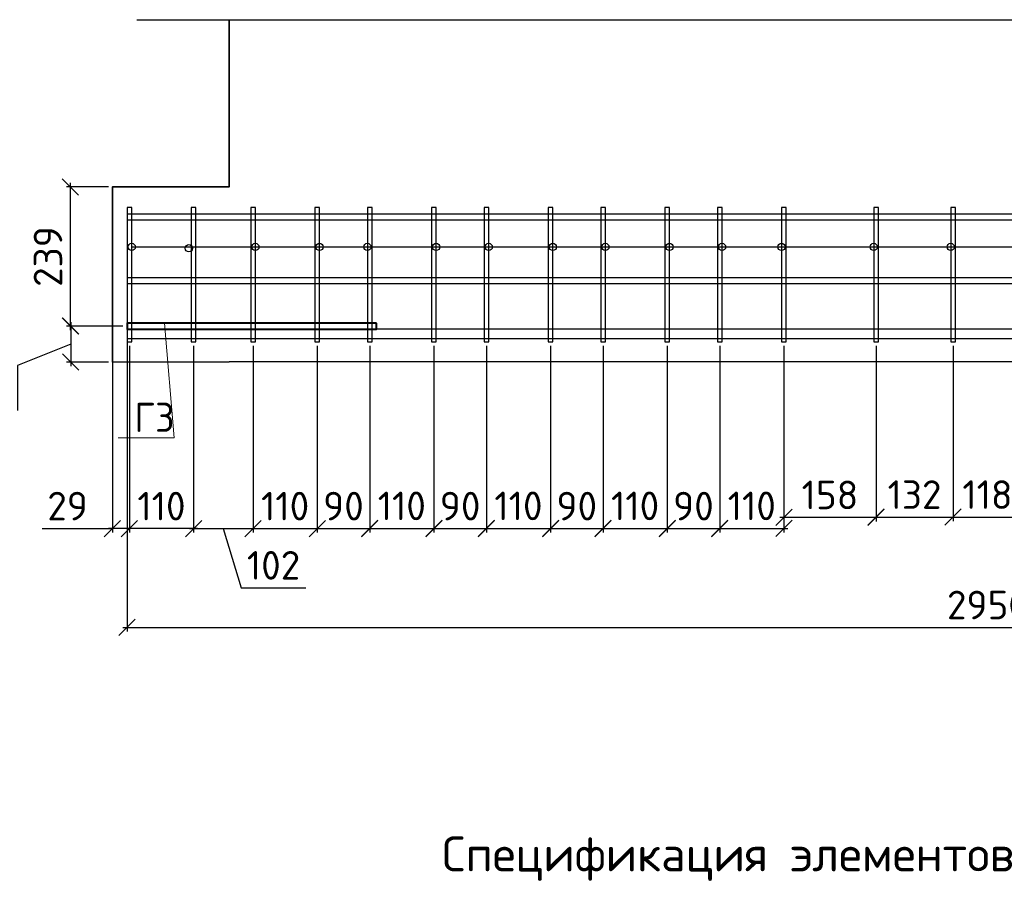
# Model space of a CAD drawing. Header units: millimetres. Extents: x 40580 to 2152466, y -328404 to 177125.
# Tile 234 of 252: x 676033 to 684473, y 160522 to 167913. Entities that reach past the tile are written whole.
import ezdxf
from ezdxf import colors
from ezdxf.entities.mleader import LeaderData, LeaderLine
from ezdxf.enums import TextEntityAlignment as Align
from ezdxf.math import Vec2, Vec3

# ---------------------------------------------------------------- set-up
doc = ezdxf.new("R2010")
doc.units = ezdxf.units.MM
doc.linetypes.add('CENTER', pattern=[2, 1.25, -0.25, 0.25, -0.25])
for name, color, linetype, lineweight in [('Арм_хомуты', 133, 'Continuous', 18), ('ОСИ', 7, 'CENTER', 15), ('Перекрытие ж_бетон', 250, 'Continuous', 30), ('подоснова', 151, 'Continuous', 5), ('Столовая Двери и окна', 7, 'Continuous', 15), ('ТЕКСТ', 7, 'Continuous', 15)]:
    doc.layers.add(name, color=color, linetype=linetype, lineweight=lineweight)
doc.layers.add('Стена_ бетон несущ.', color=7, linetype='Continuous', lineweight=70, true_color=0xb4b496)
doc.styles.add('GOST-2.304_Type-B', font='GOST_Common.ttf')
doc.styles.get("Standard").update_dxf_attribs({"font": 'isocpeur.ttf'})
doc.dimstyles.new('Осевые', dxfattribs={"dimscale": 0.7, "dimtxt": 450, "dimasz": 400, "dimexe": 100, "dimexo": 100, "dimgap": 100, "dimtad": 1, "dimdec": 0, "dimzin": 0, "dimdsep": 46, "dimtxsty": 'Standard', "dimblk": 'OBLIQUE', "dimcen": 9, "dimdle": 100, "dimazin": 0, "dimtm": 1e-09, "dimtfac": 1, "dimtdec": 0, "dimtofl": 0, "dimtmove": 0, "dimatfit": 3, "dimfxl": 1, "dimtolj": 1, "dimtzin": 0, "dimarcsym": 0})

# ---------------------------------------------------------------- blocks, each defined once
blk = doc.blocks.new('_OBLIQUE')
at = {"color": 0, "linetype": 'ByBlock'}
blk.add_line((-0.5, -0.5), (0.5, 0.5), dxfattribs=at)
blk = doc.blocks.new('*D6284')
at = {"layer": 'Defpoints', "color": 0, "linetype": 'ByBlock', "lineweight": 25, "ltscale": 13, "transparency": 16777216}
for p in [(676952.9, 165287), (676470.3, 164979.7), (676828.4, 164979.7)]:
    blk.add_point(p, dxfattribs=at)
at = {"layer": 'ОСИ', "color": 0, "linetype": 'ByBlock', "lineweight": -2, "ltscale": 13, "transparency": 16777216}
for p, q in [((676917.9, 165287), (676435.3, 165287)), ((676470.3, 165322), (676470.3, 164944.7)), ((676470.3, 165133.4), (676015.3, 164949.3)), ((676015.3, 164949.3), (676015.3, 164564.3)), ((676793.4, 164979.7), (676435.3, 164979.7))]:
    blk.add_line(p, q, dxfattribs=at)
at = {"layer": 'ОСИ', "color": 0, "linetype": 'ByBlock', "lineweight": -2, "ltscale": 13, "transparency": 16777216, "xscale": 140, "yscale": 140, "zscale": 140}
for p, rotation in [((676470.3, 165287), 90), ((676470.3, 164979.7), 270)]:
    blk.add_blockref('_OBLIQUE', p, dxfattribs=dict(at, rotation=rotation))
at = {"layer": 'ОСИ', "color": 0, "linetype": 'ByBlock', "ltscale": 13, "transparency": 16777216, "insert": (675822.8, 164756.8), "char_height": 245, "attachment_point": 5, "rotation": 90}
blk.add_mtext('\\A1;61', dxfattribs=at)
blk = doc.blocks.new('*D6285')
at = {"layer": 'Defpoints', "color": 0, "linetype": 'ByBlock', "lineweight": 25, "ltscale": 13, "transparency": 16777216}
for p in [(676468.1, 166479.7), (676827.9, 166479.7), (676952.9, 165287)]:
    blk.add_point(p, dxfattribs=at)
at = {"layer": 'ОСИ', "color": 0, "linetype": 'ByBlock', "lineweight": -2, "ltscale": 13, "transparency": 16777216}
for p, q in [((676792.9, 166479.7), (676433.1, 166479.7)), ((676468.1, 165252), (676468.1, 166514.7)), ((676917.9, 165287), (676433.1, 165287))]:
    blk.add_line(p, q, dxfattribs=at)
at = {"layer": 'ОСИ', "color": 0, "linetype": 'ByBlock', "lineweight": -2, "ltscale": 13, "transparency": 16777216, "xscale": 140, "yscale": 140, "zscale": 140}
for p, rotation in [((676468.1, 166479.7), 90), ((676468.1, 165287), 270)]:
    blk.add_blockref('_OBLIQUE', p, dxfattribs=dict(at, rotation=rotation))
at = {"layer": 'ОСИ', "color": 0, "linetype": 'ByBlock', "ltscale": 13, "transparency": 16777216, "insert": (676275.6, 165883.4), "char_height": 245, "attachment_point": 5, "rotation": 90}
blk.add_mtext('\\A1;239', dxfattribs=at)
blk = doc.blocks.new('*D6252')
at = {"layer": 'Defpoints', "color": 0, "linetype": 'ByBlock', "lineweight": 25, "ltscale": 13, "transparency": 16777216}
for p in [(676973.4, 165153.4), (677523.4, 165153.4), (676973.4, 163552.6)]:
    blk.add_point(p, dxfattribs=at)
at = {"layer": 'ОСИ', "color": 0, "linetype": 'ByBlock', "lineweight": -2, "ltscale": 13, "transparency": 16777216}
for p, q in [((676973.4, 165118.4), (676973.4, 163517.6)), ((677523.4, 165118.4), (677523.4, 163517.6)), ((677558.4, 163552.6), (676938.4, 163552.6))]:
    blk.add_line(p, q, dxfattribs=at)
at = {"layer": 'ОСИ', "color": 0, "linetype": 'ByBlock', "lineweight": -2, "ltscale": 13, "transparency": 16777216, "xscale": 140, "yscale": 140, "zscale": 140, "rotation": 180}
blk.add_blockref('_OBLIQUE', (676973.4, 163552.6), dxfattribs=at)
at = {"layer": 'ОСИ', "color": 0, "linetype": 'ByBlock', "lineweight": -2, "ltscale": 13, "transparency": 16777216, "xscale": 140, "yscale": 140, "zscale": 140}
blk.add_blockref('_OBLIQUE', (677523.4, 163552.6), dxfattribs=at)
at = {"layer": 'ОСИ', "color": 0, "linetype": 'ByBlock', "ltscale": 13, "transparency": 16777216, "insert": (677248.4, 163745.1), "char_height": 245, "attachment_point": 5}
blk.add_mtext('\\A1;110', dxfattribs=at)
blk = doc.blocks.new('*D6253')
at = {"layer": 'Defpoints', "color": 0, "linetype": 'ByBlock', "lineweight": 25, "ltscale": 13, "transparency": 16777216}
for p in [(676828.4, 165153.4), (676973.4, 165153.4), (676828.4, 163552.6)]:
    blk.add_point(p, dxfattribs=at)
at = {"layer": 'ОСИ', "color": 0, "linetype": 'ByBlock', "lineweight": -2, "ltscale": 13, "transparency": 16777216}
for p, q in [((676828.4, 165118.4), (676828.4, 163517.6)), ((676973.4, 165118.4), (676973.4, 163517.6)), ((676226.6, 163552.6), (676828.4, 163552.6)), ((677008.4, 163552.6), (676793.4, 163552.6))]:
    blk.add_line(p, q, dxfattribs=at)
at = {"layer": 'ОСИ', "color": 0, "linetype": 'ByBlock', "lineweight": -2, "ltscale": 13, "transparency": 16777216, "xscale": 140, "yscale": 140, "zscale": 140, "rotation": 180}
blk.add_blockref('_OBLIQUE', (676828.4, 163552.6), dxfattribs=at)
at = {"layer": 'ОСИ', "color": 0, "linetype": 'ByBlock', "lineweight": -2, "ltscale": 13, "transparency": 16777216, "xscale": 140, "yscale": 140, "zscale": 140}
blk.add_blockref('_OBLIQUE', (676973.4, 163552.6), dxfattribs=at)
at = {"layer": 'ОСИ', "color": 0, "linetype": 'ByBlock', "ltscale": 13, "transparency": 16777216, "insert": (676443.6, 163745.1), "char_height": 245, "attachment_point": 5}
blk.add_mtext('\\A1;29', dxfattribs=at)
blk = doc.blocks.new('*D6254')
at = {"layer": 'Defpoints', "color": 0, "linetype": 'ByBlock', "lineweight": 25, "ltscale": 13, "transparency": 16777216}
for p in [(677523.4, 165153.4), (678033.4, 165153.4), (678033.4, 163552.6)]:
    blk.add_point(p, dxfattribs=at)
at = {"layer": 'ОСИ', "color": 0, "linetype": 'ByBlock', "lineweight": -2, "ltscale": 13, "transparency": 16777216}
for p, q in [((677523.4, 165118.4), (677523.4, 163517.6)), ((678033.4, 165118.4), (678033.4, 163517.6)), ((677488.4, 163552.6), (678068.4, 163552.6)), ((677778.4, 163552.6), (677930.6, 163045.1)), ((677930.6, 163045.1), (678487.1, 163045.1))]:
    blk.add_line(p, q, dxfattribs=at)
at = {"layer": 'ОСИ', "color": 0, "linetype": 'ByBlock', "lineweight": -2, "ltscale": 13, "transparency": 16777216, "xscale": 140, "yscale": 140, "zscale": 140, "rotation": 180}
blk.add_blockref('_OBLIQUE', (677523.4, 163552.6), dxfattribs=at)
at = {"layer": 'ОСИ', "color": 0, "linetype": 'ByBlock', "lineweight": -2, "ltscale": 13, "transparency": 16777216, "xscale": 140, "yscale": 140, "zscale": 140}
blk.add_blockref('_OBLIQUE', (678033.4, 163552.6), dxfattribs=at)
at = {"layer": 'ОСИ', "color": 0, "linetype": 'ByBlock', "ltscale": 13, "transparency": 16777216, "insert": (678208.9, 163237.6), "char_height": 245, "attachment_point": 5}
blk.add_mtext('\\A1;102', dxfattribs=at)
blk = doc.blocks.new('*D6255')
at = {"layer": 'Defpoints', "color": 0, "linetype": 'ByBlock', "lineweight": 25, "ltscale": 13, "transparency": 16777216}
for p in [(678033.4, 165153.4), (678583.4, 165153.4), (678583.4, 163552.6)]:
    blk.add_point(p, dxfattribs=at)
at = {"layer": 'ОСИ', "color": 0, "linetype": 'ByBlock', "lineweight": -2, "ltscale": 13, "transparency": 16777216}
for p, q in [((678033.4, 165118.4), (678033.4, 163517.6)), ((678583.4, 165118.4), (678583.4, 163517.6)), ((677998.4, 163552.6), (678618.4, 163552.6))]:
    blk.add_line(p, q, dxfattribs=at)
at = {"layer": 'ОСИ', "color": 0, "linetype": 'ByBlock', "lineweight": -2, "ltscale": 13, "transparency": 16777216, "xscale": 140, "yscale": 140, "zscale": 140, "rotation": 180}
blk.add_blockref('_OBLIQUE', (678033.4, 163552.6), dxfattribs=at)
at = {"layer": 'ОСИ', "color": 0, "linetype": 'ByBlock', "lineweight": -2, "ltscale": 13, "transparency": 16777216, "xscale": 140, "yscale": 140, "zscale": 140}
blk.add_blockref('_OBLIQUE', (678583.4, 163552.6), dxfattribs=at)
at = {"layer": 'ОСИ', "color": 0, "linetype": 'ByBlock', "ltscale": 13, "transparency": 16777216, "insert": (678308.4, 163745.1), "char_height": 245, "attachment_point": 5}
blk.add_mtext('\\A1;110', dxfattribs=at)
blk = doc.blocks.new('*D6256')
at = {"layer": 'Defpoints', "color": 0, "linetype": 'ByBlock', "lineweight": 25, "ltscale": 13, "transparency": 16777216}
for p in [(678583.4, 165153.4), (679033.4, 165153.4), (679033.4, 163552.6)]:
    blk.add_point(p, dxfattribs=at)
at = {"layer": 'ОСИ', "color": 0, "linetype": 'ByBlock', "lineweight": -2, "ltscale": 13, "transparency": 16777216}
for p, q in [((678583.4, 165118.4), (678583.4, 163517.6)), ((679033.4, 165118.4), (679033.4, 163517.6)), ((678548.4, 163552.6), (679068.4, 163552.6))]:
    blk.add_line(p, q, dxfattribs=at)
at = {"layer": 'ОСИ', "color": 0, "linetype": 'ByBlock', "lineweight": -2, "ltscale": 13, "transparency": 16777216, "xscale": 140, "yscale": 140, "zscale": 140, "rotation": 180}
blk.add_blockref('_OBLIQUE', (678583.4, 163552.6), dxfattribs=at)
at = {"layer": 'ОСИ', "color": 0, "linetype": 'ByBlock', "lineweight": -2, "ltscale": 13, "transparency": 16777216, "xscale": 140, "yscale": 140, "zscale": 140}
blk.add_blockref('_OBLIQUE', (679033.4, 163552.6), dxfattribs=at)
at = {"layer": 'ОСИ', "color": 0, "linetype": 'ByBlock', "ltscale": 13, "transparency": 16777216, "insert": (678808.4, 163745.1), "char_height": 245, "attachment_point": 5}
blk.add_mtext('\\A1;90', dxfattribs=at)
blk = doc.blocks.new('*D6257')
at = {"layer": 'Defpoints', "color": 0, "linetype": 'ByBlock', "lineweight": 25, "ltscale": 13, "transparency": 16777216}
for p in [(679033.4, 165153.4), (679583.4, 165153.4), (679583.4, 163554.4)]:
    blk.add_point(p, dxfattribs=at)
at = {"layer": 'ОСИ', "color": 0, "linetype": 'ByBlock', "lineweight": -2, "ltscale": 13, "transparency": 16777216}
for p, q in [((679033.4, 165118.4), (679033.4, 163519.4)), ((679583.4, 165118.4), (679583.4, 163519.4)), ((678998.4, 163554.4), (679618.4, 163554.4))]:
    blk.add_line(p, q, dxfattribs=at)
at = {"layer": 'ОСИ', "color": 0, "linetype": 'ByBlock', "lineweight": -2, "ltscale": 13, "transparency": 16777216, "xscale": 140, "yscale": 140, "zscale": 140, "rotation": 180}
blk.add_blockref('_OBLIQUE', (679033.4, 163554.4), dxfattribs=at)
at = {"layer": 'ОСИ', "color": 0, "linetype": 'ByBlock', "lineweight": -2, "ltscale": 13, "transparency": 16777216, "xscale": 140, "yscale": 140, "zscale": 140}
blk.add_blockref('_OBLIQUE', (679583.4, 163554.4), dxfattribs=at)
at = {"layer": 'ОСИ', "color": 0, "linetype": 'ByBlock', "ltscale": 13, "transparency": 16777216, "insert": (679308.4, 163746.9), "char_height": 245, "attachment_point": 5}
blk.add_mtext('\\A1;110', dxfattribs=at)
blk = doc.blocks.new('*D6258')
at = {"layer": 'Defpoints', "color": 0, "linetype": 'ByBlock', "lineweight": 25, "ltscale": 13, "transparency": 16777216}
for p in [(679583.4, 165153.4), (680033.4, 165153.4), (680033.4, 163552.6)]:
    blk.add_point(p, dxfattribs=at)
at = {"layer": 'ОСИ', "color": 0, "linetype": 'ByBlock', "lineweight": -2, "ltscale": 13, "transparency": 16777216}
for p, q in [((679583.4, 165118.4), (679583.4, 163517.6)), ((680033.4, 165118.4), (680033.4, 163517.6)), ((679548.4, 163552.6), (680068.4, 163552.6))]:
    blk.add_line(p, q, dxfattribs=at)
at = {"layer": 'ОСИ', "color": 0, "linetype": 'ByBlock', "lineweight": -2, "ltscale": 13, "transparency": 16777216, "xscale": 140, "yscale": 140, "zscale": 140, "rotation": 180}
blk.add_blockref('_OBLIQUE', (679583.4, 163552.6), dxfattribs=at)
at = {"layer": 'ОСИ', "color": 0, "linetype": 'ByBlock', "lineweight": -2, "ltscale": 13, "transparency": 16777216, "xscale": 140, "yscale": 140, "zscale": 140}
blk.add_blockref('_OBLIQUE', (680033.4, 163552.6), dxfattribs=at)
at = {"layer": 'ОСИ', "color": 0, "linetype": 'ByBlock', "ltscale": 13, "transparency": 16777216, "insert": (679808.4, 163745.1), "char_height": 245, "attachment_point": 5}
blk.add_mtext('\\A1;90', dxfattribs=at)
blk = doc.blocks.new('*D6259')
at = {"layer": 'Defpoints', "color": 0, "linetype": 'ByBlock', "lineweight": 25, "ltscale": 13, "transparency": 16777216}
for p in [(680033.4, 165153.4), (680583.4, 165153.4), (680583.4, 163554.4)]:
    blk.add_point(p, dxfattribs=at)
at = {"layer": 'ОСИ', "color": 0, "linetype": 'ByBlock', "lineweight": -2, "ltscale": 13, "transparency": 16777216}
for p, q in [((680033.4, 165118.4), (680033.4, 163519.4)), ((680583.4, 165118.4), (680583.4, 163519.4)), ((679998.4, 163554.4), (680618.4, 163554.4))]:
    blk.add_line(p, q, dxfattribs=at)
at = {"layer": 'ОСИ', "color": 0, "linetype": 'ByBlock', "lineweight": -2, "ltscale": 13, "transparency": 16777216, "xscale": 140, "yscale": 140, "zscale": 140, "rotation": 180}
blk.add_blockref('_OBLIQUE', (680033.4, 163554.4), dxfattribs=at)
at = {"layer": 'ОСИ', "color": 0, "linetype": 'ByBlock', "lineweight": -2, "ltscale": 13, "transparency": 16777216, "xscale": 140, "yscale": 140, "zscale": 140}
blk.add_blockref('_OBLIQUE', (680583.4, 163554.4), dxfattribs=at)
at = {"layer": 'ОСИ', "color": 0, "linetype": 'ByBlock', "ltscale": 13, "transparency": 16777216, "insert": (680308.4, 163746.9), "char_height": 245, "attachment_point": 5}
blk.add_mtext('\\A1;110', dxfattribs=at)
blk = doc.blocks.new('*D6260')
at = {"layer": 'Defpoints', "color": 0, "linetype": 'ByBlock', "lineweight": 25, "ltscale": 13, "transparency": 16777216}
for p in [(680583.4, 165153.4), (681033.4, 165153.4), (681033.4, 163552.6)]:
    blk.add_point(p, dxfattribs=at)
at = {"layer": 'ОСИ', "color": 0, "linetype": 'ByBlock', "lineweight": -2, "ltscale": 13, "transparency": 16777216}
for p, q in [((680583.4, 165118.4), (680583.4, 163517.6)), ((681033.4, 165118.4), (681033.4, 163517.6)), ((680548.4, 163552.6), (681068.4, 163552.6))]:
    blk.add_line(p, q, dxfattribs=at)
at = {"layer": 'ОСИ', "color": 0, "linetype": 'ByBlock', "lineweight": -2, "ltscale": 13, "transparency": 16777216, "xscale": 140, "yscale": 140, "zscale": 140, "rotation": 180}
blk.add_blockref('_OBLIQUE', (680583.4, 163552.6), dxfattribs=at)
at = {"layer": 'ОСИ', "color": 0, "linetype": 'ByBlock', "lineweight": -2, "ltscale": 13, "transparency": 16777216, "xscale": 140, "yscale": 140, "zscale": 140}
blk.add_blockref('_OBLIQUE', (681033.4, 163552.6), dxfattribs=at)
at = {"layer": 'ОСИ', "color": 0, "linetype": 'ByBlock', "ltscale": 13, "transparency": 16777216, "insert": (680808.4, 163745.1), "char_height": 245, "attachment_point": 5}
blk.add_mtext('\\A1;90', dxfattribs=at)
blk = doc.blocks.new('*D6261')
at = {"layer": 'Defpoints', "color": 0, "linetype": 'ByBlock', "lineweight": 25, "ltscale": 13, "transparency": 16777216}
for p in [(681033.4, 165153.4), (681583.4, 165153.4), (681583.4, 163554.4)]:
    blk.add_point(p, dxfattribs=at)
at = {"layer": 'ОСИ', "color": 0, "linetype": 'ByBlock', "lineweight": -2, "ltscale": 13, "transparency": 16777216}
for p, q in [((681033.4, 165118.4), (681033.4, 163519.4)), ((681583.4, 165118.4), (681583.4, 163519.4)), ((680998.4, 163554.4), (681618.4, 163554.4))]:
    blk.add_line(p, q, dxfattribs=at)
at = {"layer": 'ОСИ', "color": 0, "linetype": 'ByBlock', "lineweight": -2, "ltscale": 13, "transparency": 16777216, "xscale": 140, "yscale": 140, "zscale": 140, "rotation": 180}
blk.add_blockref('_OBLIQUE', (681033.4, 163554.4), dxfattribs=at)
at = {"layer": 'ОСИ', "color": 0, "linetype": 'ByBlock', "lineweight": -2, "ltscale": 13, "transparency": 16777216, "xscale": 140, "yscale": 140, "zscale": 140}
blk.add_blockref('_OBLIQUE', (681583.4, 163554.4), dxfattribs=at)
at = {"layer": 'ОСИ', "color": 0, "linetype": 'ByBlock', "ltscale": 13, "transparency": 16777216, "insert": (681308.4, 163746.9), "char_height": 245, "attachment_point": 5}
blk.add_mtext('\\A1;110', dxfattribs=at)
blk = doc.blocks.new('*D6262')
at = {"layer": 'Defpoints', "color": 0, "linetype": 'ByBlock', "lineweight": 25, "ltscale": 13, "transparency": 16777216}
for p in [(681583.4, 165153.4), (682033.4, 165153.4), (682033.4, 163552.6)]:
    blk.add_point(p, dxfattribs=at)
at = {"layer": 'ОСИ', "color": 0, "linetype": 'ByBlock', "lineweight": -2, "ltscale": 13, "transparency": 16777216}
for p, q in [((681583.4, 165118.4), (681583.4, 163517.6)), ((682033.4, 165118.4), (682033.4, 163517.6)), ((681548.4, 163552.6), (682068.4, 163552.6))]:
    blk.add_line(p, q, dxfattribs=at)
at = {"layer": 'ОСИ', "color": 0, "linetype": 'ByBlock', "lineweight": -2, "ltscale": 13, "transparency": 16777216, "xscale": 140, "yscale": 140, "zscale": 140, "rotation": 180}
blk.add_blockref('_OBLIQUE', (681583.4, 163552.6), dxfattribs=at)
at = {"layer": 'ОСИ', "color": 0, "linetype": 'ByBlock', "lineweight": -2, "ltscale": 13, "transparency": 16777216, "xscale": 140, "yscale": 140, "zscale": 140}
blk.add_blockref('_OBLIQUE', (682033.4, 163552.6), dxfattribs=at)
at = {"layer": 'ОСИ', "color": 0, "linetype": 'ByBlock', "ltscale": 13, "transparency": 16777216, "insert": (681808.4, 163745.1), "char_height": 245, "attachment_point": 5}
blk.add_mtext('\\A1;90', dxfattribs=at)
blk = doc.blocks.new('*D6263')
at = {"layer": 'Defpoints', "color": 0, "linetype": 'ByBlock', "lineweight": 25, "ltscale": 13, "transparency": 16777216}
for p in [(682033.4, 165153.4), (682583.4, 165153.4), (682583.4, 163554.4)]:
    blk.add_point(p, dxfattribs=at)
at = {"layer": 'ОСИ', "color": 0, "linetype": 'ByBlock', "lineweight": -2, "ltscale": 13, "transparency": 16777216}
for p, q in [((682033.4, 165118.4), (682033.4, 163519.4)), ((682583.4, 165118.4), (682583.4, 163519.4)), ((681998.4, 163554.4), (682618.4, 163554.4))]:
    blk.add_line(p, q, dxfattribs=at)
at = {"layer": 'ОСИ', "color": 0, "linetype": 'ByBlock', "lineweight": -2, "ltscale": 13, "transparency": 16777216, "xscale": 140, "yscale": 140, "zscale": 140, "rotation": 180}
blk.add_blockref('_OBLIQUE', (682033.4, 163554.4), dxfattribs=at)
at = {"layer": 'ОСИ', "color": 0, "linetype": 'ByBlock', "lineweight": -2, "ltscale": 13, "transparency": 16777216, "xscale": 140, "yscale": 140, "zscale": 140}
blk.add_blockref('_OBLIQUE', (682583.4, 163554.4), dxfattribs=at)
at = {"layer": 'ОСИ', "color": 0, "linetype": 'ByBlock', "ltscale": 13, "transparency": 16777216, "insert": (682308.4, 163746.9), "char_height": 245, "attachment_point": 5}
blk.add_mtext('\\A1;110', dxfattribs=at)
blk = doc.blocks.new('*D6276')
at = {"layer": 'Defpoints', "color": 0, "linetype": 'ByBlock', "lineweight": 25, "ltscale": 13, "transparency": 16777216}
for p in [(683373.5, 165153.4), (684033.5, 165153.4), (684033.5, 163650.9)]:
    blk.add_point(p, dxfattribs=at)
at = {"layer": 'ОСИ', "color": 0, "linetype": 'ByBlock', "lineweight": -2, "ltscale": 13, "transparency": 16777216}
for p, q in [((683373.5, 165118.4), (683373.5, 163615.9)), ((684033.5, 165118.4), (684033.5, 163615.9)), ((683338.5, 163650.9), (684068.5, 163650.9))]:
    blk.add_line(p, q, dxfattribs=at)
at = {"layer": 'ОСИ', "color": 0, "linetype": 'ByBlock', "lineweight": -2, "ltscale": 13, "transparency": 16777216, "xscale": 140, "yscale": 140, "zscale": 140, "rotation": 180}
blk.add_blockref('_OBLIQUE', (683373.5, 163650.9), dxfattribs=at)
at = {"layer": 'ОСИ', "color": 0, "linetype": 'ByBlock', "lineweight": -2, "ltscale": 13, "transparency": 16777216, "xscale": 140, "yscale": 140, "zscale": 140}
blk.add_blockref('_OBLIQUE', (684033.5, 163650.9), dxfattribs=at)
at = {"layer": 'ОСИ', "color": 0, "linetype": 'ByBlock', "ltscale": 13, "transparency": 16777216, "insert": (683703.5, 163843.4), "char_height": 245, "attachment_point": 5}
blk.add_mtext('\\A1;132', dxfattribs=at)
blk = doc.blocks.new('*D6277')
at = {"layer": 'Defpoints', "color": 0, "linetype": 'ByBlock', "lineweight": 25, "ltscale": 13, "transparency": 16777216}
for p in [(676953.4, 165683.5), (691703.4, 165683.5), (691703.4, 162705.2)]:
    blk.add_point(p, dxfattribs=at)
at = {"layer": 'ОСИ', "color": 0, "linetype": 'ByBlock', "lineweight": -2, "ltscale": 13, "transparency": 16777216}
for p, q in [((676953.4, 165648.5), (676953.4, 162670.2)), ((691703.4, 165648.5), (691703.4, 162670.2)), ((676918.4, 162705.2), (691738.4, 162705.2))]:
    blk.add_line(p, q, dxfattribs=at)
at = {"layer": 'ОСИ', "color": 0, "linetype": 'ByBlock', "lineweight": -2, "ltscale": 13, "transparency": 16777216, "xscale": 140, "yscale": 140, "zscale": 140, "rotation": 180}
blk.add_blockref('_OBLIQUE', (676953.4, 162705.2), dxfattribs=at)
at = {"layer": 'ОСИ', "color": 0, "linetype": 'ByBlock', "lineweight": -2, "ltscale": 13, "transparency": 16777216, "xscale": 140, "yscale": 140, "zscale": 140}
blk.add_blockref('_OBLIQUE', (691703.4, 162705.2), dxfattribs=at)
at = {"layer": 'ОСИ', "color": 0, "linetype": 'ByBlock', "ltscale": 13, "transparency": 16777216, "insert": (684328.4, 162897.7), "char_height": 245, "attachment_point": 5}
blk.add_mtext('\\A1;2950', dxfattribs=at)
blk = doc.blocks.new('*D6286')
at = {"layer": 'Defpoints', "color": 0, "linetype": 'ByBlock', "lineweight": 25, "ltscale": 13, "transparency": 16777216}
for p in [(684033.5, 165153.4), (684623.5, 165153.4), (684623.5, 163650.9)]:
    blk.add_point(p, dxfattribs=at)
at = {"layer": 'ОСИ', "color": 0, "linetype": 'ByBlock', "lineweight": -2, "ltscale": 13, "transparency": 16777216}
for p, q in [((684033.5, 165118.4), (684033.5, 163615.9)), ((684623.5, 165118.4), (684623.5, 163615.9)), ((683998.5, 163650.9), (684658.5, 163650.9))]:
    blk.add_line(p, q, dxfattribs=at)
at = {"layer": 'ОСИ', "color": 0, "linetype": 'ByBlock', "lineweight": -2, "ltscale": 13, "transparency": 16777216, "xscale": 140, "yscale": 140, "zscale": 140, "rotation": 180}
blk.add_blockref('_OBLIQUE', (684033.5, 163650.9), dxfattribs=at)
at = {"layer": 'ОСИ', "color": 0, "linetype": 'ByBlock', "lineweight": -2, "ltscale": 13, "transparency": 16777216, "xscale": 140, "yscale": 140, "zscale": 140}
blk.add_blockref('_OBLIQUE', (684623.5, 163650.9), dxfattribs=at)
at = {"layer": 'ОСИ', "color": 0, "linetype": 'ByBlock', "ltscale": 13, "transparency": 16777216, "insert": (684328.5, 163843.4), "char_height": 245, "attachment_point": 5}
blk.add_mtext('\\A1;118', dxfattribs=at)
blk = doc.blocks.new('*D6279')
at = {"layer": 'Defpoints', "color": 0, "linetype": 'ByBlock', "lineweight": 25, "ltscale": 13, "transparency": 16777216}
for p in [(682583.4, 165153.4), (683373.5, 165153.4), (682583.4, 163648.3)]:
    blk.add_point(p, dxfattribs=at)
at = {"layer": 'ОСИ', "color": 0, "linetype": 'ByBlock', "lineweight": -2, "ltscale": 13, "transparency": 16777216}
for p, q in [((682583.4, 165118.4), (682583.4, 163613.3)), ((683373.5, 165118.4), (683373.5, 163613.3)), ((683408.5, 163648.3), (682548.4, 163648.3))]:
    blk.add_line(p, q, dxfattribs=at)
at = {"layer": 'ОСИ', "color": 0, "linetype": 'ByBlock', "lineweight": -2, "ltscale": 13, "transparency": 16777216, "xscale": 140, "yscale": 140, "zscale": 140, "rotation": 180}
blk.add_blockref('_OBLIQUE', (682583.4, 163648.3), dxfattribs=at)
at = {"layer": 'ОСИ', "color": 0, "linetype": 'ByBlock', "lineweight": -2, "ltscale": 13, "transparency": 16777216, "xscale": 140, "yscale": 140, "zscale": 140}
blk.add_blockref('_OBLIQUE', (683373.5, 163648.3), dxfattribs=at)
at = {"layer": 'ОСИ', "color": 0, "linetype": 'ByBlock', "ltscale": 13, "transparency": 16777216, "insert": (682978.4, 163840.8), "char_height": 245, "attachment_point": 5}
blk.add_mtext('\\A1;158', dxfattribs=at)
blk = doc.blocks.new('_None')

msp = doc.modelspace()

# ---------------------------------------------------------------- linework, layer by layer
at = {"layer": 'Арм_хомуты', "color": 18, "lineweight": 40, "true_color": 0x000000}
msp.add_lwpolyline([(679091.033, 165312.025), (676952.907, 165312.025), (676952.907, 165262.025), (679091.033, 165262.025)], close=True, dxfattribs=at)
at = {"layer": 'Перекрытие ж_бетон', "color": 18, "linetype": 'Continuous', "lineweight": 30, "true_color": 0x000000}
for points in [[(691702.907, 166246.84), (676952.907, 166246.84), (676952.907, 166196.84), (691702.907, 166196.84)], [(691702.907, 165701.442), (676952.907, 165701.442), (676952.907, 165651.442), (691702.907, 165651.442)], [(691702.907, 165262.025), (676952.907, 165262.025), (676952.907, 165182.025), (691702.907, 165182.025)]]:
    msp.add_lwpolyline(points, close=True, dxfattribs=at)
at = {"layer": 'Стена_ бетон несущ.', "color": 18, "linetype": 'Continuous', "lineweight": 35, "true_color": 0x000000, "transparency": 33554687}
msp.add_lwpolyline([(690827.47, 167912.938), (690827.904, 166487.938), (691827.904, 166488.243), (691828.361, 164988.243), (677828.363, 164980.013), (676828.363, 164979.708), (676827.906, 166479.708), (677827.906, 166480.013), (677827.472, 167905.013)], dxfattribs=at)
at = {"layer": 'Столовая Двери и окна', "color": 18, "lineweight": 25, "true_color": 0x000000}
for p, q in [((677037.412, 167912.938), (684821.988, 167912.938)), ((676993.363, 165965.748), (685512.336, 165965.748))]:
    msp.add_line(p, q, dxfattribs=at)
at = {"layer": 'Столовая Двери и окна', "color": 18, "lineweight": 30, "true_color": 0x000000}
for points in [[(676953.363, 166304.153), (676953.363, 165153.42), (676993.363, 165153.42), (676993.363, 166304.153)], [(677503.363, 166304.153), (677503.363, 165153.42), (677543.363, 165153.42), (677543.363, 166304.153)], [(678013.363, 166304.153), (678013.363, 165153.42), (678053.363, 165153.42), (678053.363, 166304.153)], [(678563.363, 166304.153), (678563.363, 165153.42), (678603.363, 165153.42), (678603.363, 166304.153)], [(679013.363, 166304.153), (679013.363, 165153.42), (679053.363, 165153.42), (679053.363, 166304.153)], [(679563.363, 166304.153), (679563.363, 165153.42), (679603.363, 165153.42), (679603.363, 166304.153)], [(680013.363, 166304.153), (680013.363, 165153.42), (680053.363, 165153.42), (680053.363, 166304.153)], [(680563.363, 166304.153), (680563.363, 165153.42), (680603.363, 165153.42), (680603.363, 166304.153)], [(681013.363, 166304.153), (681013.363, 165153.42), (681053.363, 165153.42), (681053.363, 166304.153)], [(681563.363, 166304.153), (681563.363, 165153.42), (681603.363, 165153.42), (681603.363, 166304.153)], [(682013.363, 166304.153), (682013.363, 165153.42), (682053.363, 165153.42), (682053.363, 166304.153)], [(682563.363, 166304.153), (682563.363, 165153.42), (682603.363, 165153.42), (682603.363, 166304.153)], [(683353.519, 166304.153), (683353.519, 165153.42), (683393.519, 165153.42), (683393.519, 166304.153)], [(684013.501, 166304.153), (684013.501, 165153.42), (684053.501, 165153.42), (684053.501, 166304.153)]]:
    msp.add_lwpolyline(points, close=True, dxfattribs=at)
for centre in [(676993.363, 165965.748), (676993.363, 165965.748), (677483.04, 165954.381), (677483.04, 165954.381), (678053.363, 165965.748), (678053.363, 165965.748), (678603.363, 165965.748), (678603.363, 165965.748), (679013.363, 165965.748), (679013.363, 165965.748), (679603.363, 165965.748), (679603.363, 165965.748), (680053.363, 165965.748), (680053.363, 165965.748), (680603.363, 165965.748), (680603.363, 165965.748), (681053.363, 165965.748), (681053.363, 165965.748), (681603.363, 165965.748), (681603.363, 165965.748), (682053.363, 165965.748), (682053.363, 165965.748), (682563.363, 165965.748), (682563.363, 165965.748), (683353.519, 165965.748), (683353.519, 165965.748), (684013.501, 165965.748), (684013.501, 165965.748)]:
    msp.add_circle(centre, 30.99, dxfattribs=at)

# ---------------------------------------------------------------- texts
at = {"layer": 'ТЕКСТ', "color": 18, "lineweight": 25, "true_color": 0x000000}
msp.add_text('Спецификация элементов площадки №4', height=300, dxfattribs=at).set_placement((683539.059, 160765.245, -3.446), align=Align.MIDDLE_CENTER)

# ---------------------------------------------------------------- dimensions: what is measured, and where the dimension line sits
at = {"layer": 'ОСИ', "color": 18, "linetype": 'ByBlock', "ltscale": 13, "true_color": 0x000000}
dim = msp.add_linear_dim(base=(676468.133, 166479.708), p1=(676952.907, 165287.025), p2=(676827.906, 166479.708), angle=90, dimstyle='Осевые', override={"dimtxt": 350, "dimasz": 200, "dimexe": 50, "dimexo": 50, "dimlfac": 0.2, "dimdle": 50, "dimtmove": 1}, dxfattribs=at)
dim.commit()
dim.dimension.update_dxf_attribs({"geometry": '*D6285', "text_midpoint": (676275.633, 165883.367)})
for base, p1, p2, picture, middle in [((691703.363, 162705.213), (676953.363, 165683.519), (691703.363, 165683.519), '*D6277', (684328.363, 162897.713)), ((676973.363, 163552.567), (677523.363, 165153.42), (676973.363, 165153.42), '*D6252', (677248.363, 163745.067)), ((678033.363, 163552.567), (677523.363, 165153.42), (678033.363, 165153.42), '*D6254', (678000.613, 163237.567)), ((678583.363, 163552.567), (678033.363, 165153.42), (678583.363, 165153.42), '*D6255', (678308.363, 163745.067)), ((679033.363, 163552.567), (678583.363, 165153.42), (679033.363, 165153.42), '*D6256', (678808.363, 163745.067)), ((679583.363, 163554.442), (679033.363, 165153.42), (679583.363, 165153.42), '*D6257', (679308.363, 163746.942)), ((680033.363, 163552.567), (679583.363, 165153.42), (680033.363, 165153.42), '*D6258', (679808.363, 163745.067)), ((680583.363, 163554.442), (680033.363, 165153.42), (680583.363, 165153.42), '*D6259', (680308.363, 163746.942)), ((681033.363, 163552.567), (680583.363, 165153.42), (681033.363, 165153.42), '*D6260', (680808.363, 163745.067)), ((681583.363, 163554.442), (681033.363, 165153.42), (681583.363, 165153.42), '*D6261', (681308.363, 163746.942)), ((682033.363, 163552.567), (681583.363, 165153.42), (682033.363, 165153.42), '*D6262', (681808.363, 163745.067)), ((682583.363, 163554.442), (682033.363, 165153.42), (682583.363, 165153.42), '*D6263', (682308.363, 163746.942)), ((682583.363, 163648.251), (683373.519, 165153.42), (682583.363, 165153.42), '*D6279', (682978.441, 163840.751)), ((684033.501, 163650.876), (683373.519, 165153.42), (684033.501, 165153.42), '*D6276', (683703.51, 163843.376)), ((684623.499, 163650.876), (684033.501, 165153.42), (684623.499, 165153.42), '*D6286', (684328.5, 163843.376))]:
    dim = msp.add_linear_dim(base=base, p1=p1, p2=p2, dimstyle='Осевые', override={"dimtxt": 350, "dimasz": 200, "dimexe": 50, "dimexo": 50, "dimlfac": 0.2, "dimdle": 50, "dimtmove": 1}, dxfattribs=at)
    dim.commit()
    dim.dimension.update_dxf_attribs({"geometry": picture, "text_midpoint": middle})
dim = msp.add_linear_dim(base=(676470.258, 164979.708), p1=(676952.907, 165287.025), p2=(676828.363, 164979.708), angle=90, dimstyle='Осевые', override={"dimtxt": 350, "dimasz": 200, "dimexe": 50, "dimexo": 50, "dimlfac": 0.2, "dimdle": 50, "dimtmove": 1}, dxfattribs=at)
dim.commit()
dim.dimension.update_dxf_attribs({"geometry": '*D6284', "text_midpoint": (676015.258, 164879.292), "dimtype": 160})
dim = msp.add_linear_dim(base=(676828.363, 163552.567), p1=(676973.363, 165153.42), p2=(676828.363, 165153.42), dimstyle='Осевые', override={"dimtxt": 350, "dimasz": 200, "dimexe": 50, "dimexo": 50, "dimlfac": 0.2, "dimdle": 50, "dimtmove": 1}, dxfattribs=at)
dim.commit()
dim.dimension.update_dxf_attribs({"geometry": '*D6253', "text_midpoint": (676443.572, 163469.824), "dimtype": 160})

# ---------------------------------------------------------------- leaders
at = {"layer": 'подоснова', "color": 18, "ltscale": 0.3, "true_color": 0x000000}
ml = msp.add_multileader_mtext('Standard', dxfattribs=at)
ml.set_content('Г3 ', color=(0, 0, 0), style='GOST-2.304_Type-B')
ml.set_leader_properties(color=256, linetype='ByLayer', lineweight=15)
ml.set_arrow_properties(name='NONE')
ml.build(insert=Vec2(0, 0))
ml.multileader.update_dxf_attribs({"text_left_attachment_type": 6, "text_right_attachment_type": 6, "dogleg_length": 0.1, "arrow_head_size": 18})
ctx = ml.context
ctx.base_point, ctx.char_height, ctx.arrow_head_size, ctx.landing_gap_size, ctx.plane_origin = Vec3(677018.203, 164330.92), 250, 18, 20, Vec3(672287.907, 168283.152)
ctx.left_attachment, ctx.right_attachment, ctx.text_align_type = 6, 6, 1
notes = []
notes.append((ctx, [(1, (1, 1, 0), (677358.303, 164330.92), (-1, 0), 0.1, [(0, [(677275.711, 165312.025)], 0, [])])]))
ctx.mtext.insert, ctx.mtext.alignment, ctx.mtext.flow_direction = Vec3(677188.203, 164630.92), 2, 5
for ctx, leaders in notes:
    for number, flags, end, landing, length, lines in leaders:
        leader = LeaderData()
        leader.index, (leader.has_last_leader_line, leader.has_dogleg_vector, leader.attachment_direction) = number, flags
        leader.last_leader_point, leader.dogleg_vector, leader.dogleg_length = Vec3(end), Vec3(landing), length
        for number, points, colour, breaks in lines:
            line = LeaderLine()
            line.index, line.vertices, line.color, line.breaks = number, Vec3.list(points), colors.encode_raw_color(colour), breaks
            leader.lines.append(line)
        ctx.leaders.append(leader)

doc.saveas('drawing.dxf')
